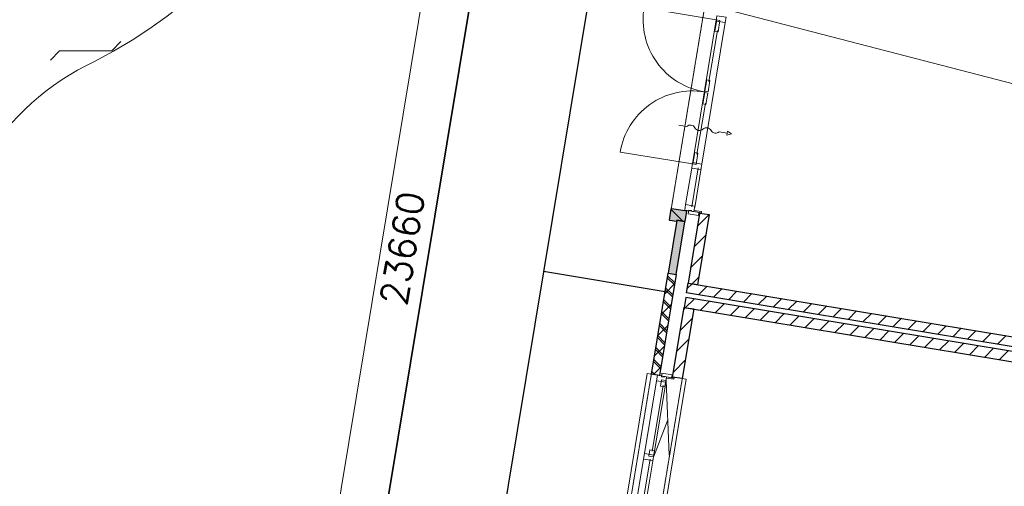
# Model space of a CAD drawing. Extents: x -1000932 to 2054797, y 285738 to 764020.
# Tile 50 of 256: x -316814 to -304828, y 550157 to 555841. Entities that reach past the tile are written whole.
import ezdxf

# ---------------------------------------------------------------- set-up
doc = ezdxf.new("R2010")
doc.units = 0
doc.header["$MEASUREMENT"] = 0
doc.header["$PDMODE"] = 33
doc.header["$PDSIZE"] = 1
doc.linetypes.add('DASHED', pattern=[0.75, 0.5, -0.25])
doc.layers.get('0').update_dxf_attribs({"color": 1, "linetype": 'CONTINUOUS'})
doc.layers.get('Defpoints').update_dxf_attribs({"linetype": 'CONTINUOUS'})
doc.layers.add('31.', color=7, linetype='CONTINUOUS')
doc.layers.add('HATCH_REACTORS', color=7, linetype='CONTINUOUS')
doc.layers.add('T05', color=84, linetype='CONTINUOUS', lineweight=0)
doc.styles.get("Standard").update_dxf_attribs({"font": 'romans.shx'})
doc.dimstyles.new('ARKEY_P_050A40_96', dxfattribs={"dimtxt": 324, "dimasz": 1, "dimexe": 0.18, "dimexo": 0.0625, "dimgap": 32.4, "dimtad": 0, "dimdec": 0, "dimzin": 0, "dimdsep": 46, "dimtxsty": 'Standard', "dimcen": 0.09, "dimse1": 1, "dimse2": 1, "dimclrd": 7, "dimadec": 0, "dimazin": 0, "dimtfac": 1, "dimtdec": 4, "dimtmove": 0, "dimatfit": 3, "dimfxl": 1, "dimtvp": 1, "dimtolj": 1, "dimtzin": 0, "dimlwd": 35, "dimarcsym": 0})
pattern_1 = [(45, (-31791.21, 918770.12), (106.06602, -106.066015), [])]
pattern_2 = [(135, (-31791.21, 918982.25), (106.066017, 106.06602), [])]
pattern_3 = [(135, (-31826.56, 918946.9), (84.852813, 84.852814), []), (135, (-31812.42, 918961.04), (84.852813, 84.852814), [])]

# ---------------------------------------------------------------- blocks, each defined once
blk = doc.blocks.new('*D85')
at = {"color": 7, "lineweight": 35, "transparency": 16777216}
blk.add_line((-313765, 541333), (-309905, 564674), dxfattribs=at)
at = {"color": 7, "transparency": 16777216}
for points in [[(-309905, 564674), (-309905, 564674), (-309905, 564675)], [(-313765, 541333), (-313765, 541333), (-313765, 541332)]]:
    blk.add_solid(points, dxfattribs=at)
at = {"layer": 'Defpoints', "color": 0, "transparency": 16777216}
for p in [(-309905, 564675), (-307028, 564199), (-310888, 540856)]:
    blk.add_point(p, dxfattribs=at)
at = {"color": 0, "transparency": 16777216, "insert": (-312155, 553056), "char_height": 324, "attachment_point": 5, "rotation": 80.6104}
blk.add_mtext('\\A1;23660', dxfattribs=at)

msp = doc.modelspace()

# ---------------------------------------------------------------- hatches: boundary and pattern name
at = {"layer": '31.', "linetype": 'Continuous'}
for color, points in [(253, [(-308715.338, 553384.654), (-308813.994, 553400.967), (-308817.244, 553381.217), (-308901.119, 553395.092), (-308905.244, 553400.842), (-308882.401, 553538.967), (-308876.651, 553543.092), (-308694.119, 553512.904), (-308694.932, 553507.967)]), (253, [(-308715.338, 553384.654), (-308813.994, 553400.967), (-308817.244, 553381.217), (-308901.119, 553395.092), (-308905.244, 553400.842), (-308882.401, 553538.967), (-308876.651, 553543.092), (-308694.119, 553512.904), (-308694.932, 553507.967)]), (7, [(-308716.151, 553379.717), (-308814.807, 553396.029), (-308920.869, 552754.748), (-308822.213, 552738.436)]), (7, [(-308716.151, 553379.717), (-308814.807, 553396.029), (-308920.869, 552754.748), (-308822.213, 552738.436)])]:
    msp.add_hatch(color=color, dxfattribs=at).paths.add_polyline_path(points, flags=0)
h = msp.add_hatch(dxfattribs=at)
h.set_pattern_fill('ARKEY_P_050A40_17', style=0, pattern_type=0)
h.set_pattern_definition(pattern_2)
h.paths.add_polyline_path([(-308715.338, 553384.654), (-308813.994, 553400.967), (-308817.244, 553381.217), (-308901.119, 553395.092), (-308905.244, 553400.842), (-308882.401, 553538.967), (-308876.651, 553543.092), (-308694.119, 553512.904), (-308694.932, 553507.967)], flags=0)
h = msp.add_hatch(dxfattribs=at)
h.set_pattern_fill('ARKEY_P_050A40_17', style=0, pattern_type=0)
h.set_pattern_definition(pattern_2)
h.paths.add_polyline_path([(-308715.338, 553384.654), (-308813.994, 553400.967), (-308817.244, 553381.217), (-308901.119, 553395.092), (-308905.244, 553400.842), (-308882.401, 553538.967), (-308876.651, 553543.092), (-308694.119, 553512.904), (-308694.932, 553507.967)], flags=0)
h = msp.add_hatch(dxfattribs=at)
h.set_pattern_fill('ARKEY_P_050A40_12', style=0, pattern_type=0)
h.set_pattern_definition(pattern_1)
h.paths.add_polyline_path([(-308677.401, 552633.404), (-308558.994, 552613.811), (-308418.682, 553462.279), (-308537.088, 553481.873)], flags=0)
h = msp.add_hatch(dxfattribs=at)
h.set_pattern_fill('ARKEY_P_050A40_12', style=0, pattern_type=0)
h.set_pattern_definition(pattern_1)
h.paths.add_polyline_path([(-308677.401, 552633.404), (-308558.994, 552613.811), (-308418.682, 553462.279), (-308537.088, 553481.873)], flags=0)
h = msp.add_hatch(dxfattribs=at)
h.set_pattern_fill('ARKEY_P_050A40_12', style=0, pattern_type=0)
h.set_pattern_definition(pattern_1)
h.paths.add_polyline_path([(-309026.151, 551505.186), (-309124.807, 551521.498), (-308920.869, 552754.748), (-308822.213, 552738.436)], flags=0)
h = msp.add_hatch(dxfattribs=at)
h.set_pattern_fill('ARKEY_P_050A40_33', style=0, pattern_type=0)
h.set_pattern_definition(pattern_3)
h.paths.add_polyline_path([(-309026.151, 551505.186), (-309124.807, 551521.498), (-308920.869, 552754.748), (-308822.213, 552738.436)], flags=0)
h = msp.add_hatch(dxfattribs=at)
h.set_pattern_fill('ARKEY_P_050A40_12', style=0, pattern_type=0)
h.set_pattern_definition(pattern_1)
h.paths.add_polyline_path([(-309026.151, 551505.186), (-309124.807, 551521.498), (-308920.869, 552754.748), (-308822.213, 552738.436)], flags=0)
h = msp.add_hatch(dxfattribs=at)
h.set_pattern_fill('ARKEY_P_050A40_33', style=0, pattern_type=0)
h.set_pattern_definition(pattern_3)
h.paths.add_polyline_path([(-309026.151, 551505.186), (-309124.807, 551521.498), (-308920.869, 552754.748), (-308822.213, 552738.436)], flags=0)
h = msp.add_hatch(dxfattribs=at)
h.set_pattern_fill('ARKEY_P_050A40_12', style=0, pattern_type=0)
h.set_pattern_definition(pattern_1)
h.paths.add_polyline_path([(-308696.963, 552514.998), (-308677.401, 552633.404), (-297874.119, 550846.873), (-297893.682, 550728.498)], flags=0)
h = msp.add_hatch(dxfattribs=at)
h.set_pattern_fill('ARKEY_P_050A40_12', style=0, pattern_type=0)
h.set_pattern_definition(pattern_1)
h.paths.add_polyline_path([(-308696.963, 552514.998), (-308677.401, 552633.404), (-297874.119, 550846.873), (-297893.682, 550728.498)], flags=0)
h = msp.add_hatch(dxfattribs=at)
h.set_pattern_fill('ARKEY_P_050A40_12', style=0, pattern_type=0)
h.set_pattern_definition(pattern_1)
h.paths.add_polyline_path([(-308706.776, 552455.811), (-308726.338, 552337.404), (-297923.057, 550550.904), (-297903.494, 550669.311)], flags=0)
h = msp.add_hatch(dxfattribs=at)
h.set_pattern_fill('ARKEY_P_050A40_12', style=0, pattern_type=0)
h.set_pattern_definition(pattern_1)
h.paths.add_polyline_path([(-308706.776, 552455.811), (-308726.338, 552337.404), (-297923.057, 550550.904), (-297903.494, 550669.311)], flags=0)
h = msp.add_hatch(dxfattribs=at)
h.set_pattern_fill('ARKEY_P_050A40_12', style=0, pattern_type=0)
h.set_pattern_definition(pattern_1)
h.paths.add_polyline_path([(-308726.338, 552337.404), (-308607.963, 552317.842), (-308748.244, 551469.342), (-308866.651, 551488.936)], flags=0)
h = msp.add_hatch(dxfattribs=at)
h.set_pattern_fill('ARKEY_P_050A40_12', style=0, pattern_type=0)
h.set_pattern_definition(pattern_1)
h.paths.add_polyline_path([(-308726.338, 552337.404), (-308607.963, 552317.842), (-308748.244, 551469.342), (-308866.651, 551488.936)], flags=0)

# ---------------------------------------------------------------- linework, layer by layer
at = {"layer": '31.', "color": 7, "linetype": 'Continuous', "lineweight": 18, "ltscale": 10}
for points in [[(-318245.151, 571696.279), (-312154.151, 569369.654, -0.35648428), (-310264.932, 566077.717), (-313657.057, 545565.342, -0.273477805), (-316487.744, 542726.686), (-319885.557, 541768.592)], [(-322647.838, 553200.623, 0.245740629), (-323855.807, 557708.811, -0.64619131), (-322408.838, 563108.904, 0.383307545), (-319556.776, 566820.092, -0.544201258), (-315951.776, 567786.092, -0.103520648), (-312755.682, 562197.029, -0.347212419), (-315902.651, 555331.373, 0.301079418), (-317700.713, 552388.061, -1.571573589), (-322647.901, 553200.654)]]:
    msp.add_lwpolyline(points, format="xyb", dxfattribs=at)
at = {"layer": '31.', "color": 7, "linetype": 'Continuous', "lineweight": 25, "ltscale": 10}
for points in [[(-307028.088, 564199.279), (-308507.994, 564444.029), (-312368.151, 541101.029), (-310888.463, 540856.342)], [(-308814.807, 553396.029), (-308920.869, 552754.748)], [(-308814.807, 553396.029), (-308920.869, 552754.748)], [(-308716.151, 553379.717), (-308814.807, 553396.029)], [(-308716.151, 553379.717), (-308814.807, 553396.029)], [(-308537.088, 553481.873), (-308677.401, 552633.404)], [(-308537.088, 553481.873), (-308677.401, 552633.404)], [(-308558.994, 552613.811), (-308418.682, 553462.279)], [(-308558.994, 552613.811), (-308418.682, 553462.279)], [(-308418.682, 553462.279), (-308537.088, 553481.873)], [(-308418.682, 553462.279), (-308537.088, 553481.873)], [(-308822.213, 552738.436), (-308716.151, 553379.717)], [(-308822.213, 552738.436), (-308716.151, 553379.717)], [(-308958.369, 552527.842), (-310438.057, 552772.529)], [(-309124.807, 551521.498), (-308920.869, 552754.748)], [(-309124.807, 551521.498), (-308920.869, 552754.748)], [(-308822.213, 552738.436), (-309026.151, 551505.186)], [(-308822.213, 552738.436), (-309026.151, 551505.186)], [(-308920.869, 552754.748), (-308822.213, 552738.436)], [(-308920.869, 552754.748), (-308822.213, 552738.436)], [(-308920.869, 552754.748), (-308822.213, 552738.436)], [(-308920.869, 552754.748), (-308822.213, 552738.436)], [(-308696.963, 552514.998), (-308677.401, 552633.404)], [(-308696.963, 552514.998), (-308677.401, 552633.404)], [(-308677.401, 552633.404), (-297874.119, 550846.873)], [(-308677.401, 552633.404), (-308558.994, 552613.811)], [(-308677.401, 552633.404), (-297874.119, 550846.873)], [(-308677.401, 552633.404), (-308558.994, 552613.811)], [(-308706.776, 552455.811), (-308726.338, 552337.404)], [(-308706.776, 552455.811), (-308726.338, 552337.404)], [(-297903.494, 550669.311), (-308706.776, 552455.811)], [(-297903.494, 550669.311), (-308706.776, 552455.811)], [(-297893.682, 550728.498), (-308696.963, 552514.998)], [(-297893.682, 550728.498), (-308696.963, 552514.998)], [(-308866.651, 551488.936), (-308726.338, 552337.404)], [(-308866.651, 551488.936), (-308726.338, 552337.404)], [(-308607.963, 552317.842), (-308748.244, 551469.342)], [(-308607.963, 552317.842), (-308748.244, 551469.342)], [(-308726.338, 552337.404), (-297923.057, 550550.904)], [(-308726.338, 552337.404), (-308607.963, 552317.842)], [(-308726.338, 552337.404), (-297923.057, 550550.904)], [(-308726.338, 552337.404), (-308607.963, 552317.842)], [(-309026.151, 551505.186), (-309124.807, 551521.498)], [(-309026.151, 551505.186), (-309124.807, 551521.498)], [(-308748.244, 551469.342), (-308866.651, 551488.936)], [(-308748.244, 551469.342), (-308866.651, 551488.936)]]:
    msp.add_lwpolyline(points, dxfattribs=at)
at = {"layer": '31.', "color": 7, "linetype": 'DASHED', "lineweight": 18, "ltscale": 10}
for points in [[(-308190.807, 557721.186), (-308881.588, 553543.904)], [(-308190.807, 557721.186), (-308881.588, 553543.904)], [(-309516.369, 549153.654), (-309124.807, 551521.498)], [(-309516.369, 549153.654), (-309124.807, 551521.498)], [(-308748.244, 551469.342), (-309143.088, 549081.779)], [(-308748.244, 551469.342), (-309143.088, 549081.779)]]:
    msp.add_lwpolyline(points, dxfattribs=at)
at = {"layer": '31.', "color": 7, "linetype": 'Continuous', "lineweight": 13, "ltscale": 10}
for points in [[(-308479.869, 554961.873, -0.414213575), (-309213.151, 555985.717), (-308334.557, 555840.436)], [(-308479.869, 554961.873, -0.414213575), (-309213.151, 555985.717), (-308334.557, 555840.436)], [(-308479.869, 554961.873, 0.414213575), (-309503.713, 554228.592), (-308625.151, 554083.279)], [(-308479.869, 554961.873, 0.414213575), (-309503.713, 554228.592), (-308625.151, 554083.279)], [(-308791.901, 554556.936), (-308693.244, 554540.623, -0.499999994), (-308594.588, 554524.311, 0.499999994), (-308495.932, 554507.998, -0.499999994), (-308397.244, 554491.686, 0.499999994), (-308298.588, 554475.373), (-308199.932, 554459.029), (-308195.869, 554483.717), (-308150.619, 554450.873), (-308204.026, 554434.373), (-308199.932, 554459.029)], [(-308791.901, 554556.936), (-308693.244, 554540.623, -0.499999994), (-308594.588, 554524.311, 0.499999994), (-308495.932, 554507.998, -0.499999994), (-308397.244, 554491.686, 0.499999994), (-308298.588, 554475.373), (-308199.932, 554459.029), (-308195.869, 554483.717), (-308150.619, 554450.873), (-308204.026, 554434.373), (-308199.932, 554459.029)]]:
    msp.add_lwpolyline(points, format="xyb", dxfattribs=at)
at = {"layer": '31.', "color": 7, "linetype": 'Continuous', "lineweight": 18, "ltscale": 10}
for points in [[(-308334.557, 555840.436), (-308625.151, 554083.279)], [(-308334.557, 555840.436), (-308625.151, 554083.279)], [(-308224.869, 555805.061), (-308509.901, 554081.467)], [(-308224.869, 555805.061), (-308509.901, 554081.467)], [(-308320.338, 555708.936), (-308422.994, 555088.186)], [(-308320.338, 555708.936), (-308422.994, 555088.186)], [(-308466.682, 554823.967), (-308569.338, 554203.186)], [(-308466.682, 554823.967), (-308569.338, 554203.186)], [(-308633.307, 554033.967), (-308707.057, 553588.029)], [(-308633.307, 554033.967), (-308707.057, 553588.029)], [(-308553.557, 554034.967), (-308631.869, 553561.404)], [(-308553.557, 554034.967), (-308631.869, 553561.404)], [(-308518.057, 554032.123), (-308597.338, 553552.654)], [(-308518.057, 554032.123), (-308597.338, 553552.654)], [(-308605.494, 553503.311), (-308603.057, 553518.123)], [(-308605.494, 553503.311), (-308603.057, 553518.123)], [(-308603.057, 553518.123), (-308513.276, 553503.279)], [(-308603.057, 553518.123), (-308513.276, 553503.279)], [(-308515.713, 553488.467), (-308605.494, 553503.311)], [(-308515.713, 553488.467), (-308605.494, 553503.311)], [(-308513.276, 553503.279), (-308515.713, 553488.467)], [(-308513.276, 553503.279), (-308515.713, 553488.467)], [(-309124.807, 551521.498), (-309174.119, 551529.654), (-309565.682, 549161.811), (-309516.369, 549153.654)], [(-309124.807, 551521.498), (-309174.119, 551529.654), (-309565.682, 549161.811), (-309516.369, 549153.654)], [(-308938.338, 551490.654), (-308940.776, 551475.842)], [(-308938.338, 551490.654), (-308940.776, 551475.842)], [(-308940.776, 551475.842), (-308850.994, 551460.998)], [(-308940.776, 551475.842), (-308850.994, 551460.998)], [(-308848.557, 551475.811), (-308938.338, 551490.654)], [(-308848.557, 551475.811), (-308938.338, 551490.654)], [(-308850.994, 551460.998), (-308848.557, 551475.811)], [(-308850.994, 551460.998), (-308848.557, 551475.811)], [(-309208.557, 550555.217), (-309061.744, 551443.154)], [(-309208.557, 550555.217), (-309061.744, 551443.154)], [(-308748.244, 551469.342), (-308698.932, 551461.186), (-309093.744, 549073.623), (-309143.088, 549081.779)], [(-308748.244, 551469.342), (-308698.932, 551461.186), (-309093.744, 549073.623), (-309143.088, 549081.779)], [(-309115.151, 550583.842), (-308982.494, 551385.967)], [(-309115.151, 550583.842), (-308982.494, 551385.967)], [(-309099.838, 550513.904), (-308945.494, 551447.248)], [(-309099.838, 550513.904), (-308945.494, 551447.248)], [(-309431.432, 549207.498), (-309219.494, 550489.092)], [(-309431.432, 549207.498), (-309219.494, 550489.092)], [(-309356.276, 549180.904), (-309139.776, 550490.123)], [(-309356.276, 549180.904), (-309139.776, 550490.123)], [(-309321.744, 549172.123), (-309104.244, 550487.279)], [(-309321.744, 549172.123), (-309104.244, 550487.279)]]:
    msp.add_lwpolyline(points, dxfattribs=at)
for points in [[(-308327.901, 555837.904), (-308290.401, 555831.686), (-308313.244, 555693.561), (-308350.744, 555699.779)], [(-308327.901, 555837.904), (-308290.401, 555831.686), (-308313.244, 555693.561), (-308350.744, 555699.779)], [(-308337.338, 555823.654), (-308326.401, 555889.748), (-308213.932, 555871.154), (-308224.869, 555805.061)], [(-308337.338, 555823.654), (-308326.401, 555889.748), (-308213.932, 555871.154), (-308224.869, 555805.061)], [(-308471.651, 554968.529), (-308434.182, 554962.311), (-308411.338, 555100.436), (-308448.807, 555106.654)], [(-308471.651, 554968.529), (-308434.182, 554962.311), (-308411.338, 555100.436), (-308448.807, 555106.654)], [(-308474.244, 554952.904), (-308436.744, 554946.717), (-308459.588, 554808.592), (-308497.088, 554814.779)], [(-308474.244, 554952.904), (-308436.744, 554946.717), (-308459.588, 554808.592), (-308497.088, 554814.779)], [(-308617.994, 554083.529), (-308580.526, 554077.342), (-308557.682, 554215.467), (-308595.151, 554221.654)], [(-308617.994, 554083.529), (-308580.526, 554077.342), (-308557.682, 554215.467), (-308595.151, 554221.654)], [(-308622.369, 554100.061), (-308633.307, 554033.967), (-308520.838, 554015.373), (-308509.901, 554081.467)], [(-308622.369, 554100.061), (-308633.307, 554033.967), (-308520.838, 554015.373), (-308509.901, 554081.467)], [(-308707.057, 553588.029), (-308717.963, 553521.904), (-308605.494, 553503.311), (-308594.557, 553569.404)], [(-308707.057, 553588.029), (-308717.963, 553521.904), (-308605.494, 553503.311), (-308594.557, 553569.404)], [(-308545.307, 553493.373), (-308605.494, 553503.311), (-308605.494, 553503.311), (-308625.244, 553506.592), (-308625.244, 553506.592), (-308636.088, 553508.373), (-308634.619, 553517.248), (-308667.182, 553522.623), (-308674.682, 553477.248), (-308674.682, 553477.248), (-308551.369, 553456.873)], [(-308545.307, 553493.373), (-308605.494, 553503.311), (-308605.494, 553503.311), (-308625.244, 553506.592), (-308625.244, 553506.592), (-308636.088, 553508.373), (-308634.619, 553517.248), (-308667.182, 553522.623), (-308674.682, 553477.248), (-308674.682, 553477.248), (-308551.369, 553456.873)], [(-309061.744, 551443.154), (-309050.807, 551509.248), (-308938.338, 551490.654), (-308949.276, 551424.561)], [(-309061.744, 551443.154), (-309050.807, 551509.248), (-308938.338, 551490.654), (-308949.276, 551424.561)], [(-308878.151, 551480.686), (-308938.338, 551490.654), (-308938.338, 551490.654), (-308958.057, 551493.904), (-308958.057, 551493.904), (-308968.901, 551495.717), (-308970.369, 551486.842), (-309002.932, 551492.217), (-308995.432, 551537.592), (-308995.432, 551537.592), (-308872.119, 551517.217)], [(-308878.151, 551480.686), (-308938.338, 551490.654), (-308938.338, 551490.654), (-308958.057, 551493.904), (-308958.057, 551493.904), (-308968.901, 551495.717), (-308970.369, 551486.842), (-309002.932, 551492.217), (-308995.432, 551537.592), (-308995.432, 551537.592), (-308872.119, 551517.217)], [(-309002.182, 551453.904), (-308946.932, 551444.779), (-308959.619, 551367.967), (-309014.869, 551377.123)], [(-309002.182, 551453.904), (-308946.932, 551444.779), (-308959.619, 551367.967), (-309014.869, 551377.123)], [(-309219.494, 550489.092), (-309208.557, 550555.217), (-309096.088, 550536.623), (-309107.026, 550470.498)], [(-309219.494, 550489.092), (-309208.557, 550555.217), (-309096.088, 550536.623), (-309107.026, 550470.498)], [(-309155.651, 550525.842), (-309100.401, 550516.717), (-309087.713, 550593.498), (-309142.963, 550602.654)], [(-309155.651, 550525.842), (-309100.401, 550516.717), (-309087.713, 550593.498), (-309142.963, 550602.654)]]:
    msp.add_lwpolyline(points, close=True, dxfattribs=at)
at = {"layer": '31.', "color": 7, "linetype": 'Continuous', "lineweight": 13, "ltscale": 10}
for points in [[(-315693.088, 555461.779), (-315580.838, 555574.029)], [(-316440.338, 555349.529), (-316328.088, 555461.779)], [(-316328.088, 555461.779), (-315693.088, 555461.779)], [(-308945.494, 551447.248), (-308908.369, 550537.998)], [(-308945.494, 551447.248), (-308908.369, 550537.998)], [(-309099.838, 550513.904), (-308923.213, 550969.186)], [(-309099.838, 550513.904), (-308923.213, 550969.186)]]:
    msp.add_lwpolyline(points, dxfattribs=at)
at = {"layer": '31.', "color": 7, "linetype": 'Continuous', "lineweight": 25, "ltscale": 10}
msp.add_lwpolyline([(-308715.338, 553384.654), (-308813.994, 553400.967), (-308817.244, 553381.217), (-308901.119, 553395.092), (-308905.244, 553400.842), (-308882.401, 553538.967), (-308876.651, 553543.092), (-308694.119, 553512.904), (-308694.932, 553507.967)], close=True, dxfattribs=at)
msp.add_lwpolyline([(-308715.338, 553384.654), (-308813.994, 553400.967), (-308817.244, 553381.217), (-308901.119, 553395.092), (-308905.244, 553400.842), (-308882.401, 553538.967), (-308876.651, 553543.092), (-308694.119, 553512.904), (-308694.932, 553507.967)], close=True, dxfattribs=at)
at = {"layer": 'HATCH_REACTORS', "ltscale": 10}
for points in [[(-308715.338, 553384.654), (-308813.994, 553400.967), (-308817.244, 553381.217), (-308901.119, 553395.092), (-308905.244, 553400.842), (-308882.401, 553538.967), (-308876.651, 553543.092), (-308694.119, 553512.904), (-308694.932, 553507.967)], [(-308715.338, 553384.654), (-308813.994, 553400.967), (-308817.244, 553381.217), (-308901.119, 553395.092), (-308905.244, 553400.842), (-308882.401, 553538.967), (-308876.651, 553543.092), (-308694.119, 553512.904), (-308694.932, 553507.967)], [(-308715.338, 553384.654), (-308813.994, 553400.967), (-308817.244, 553381.217), (-308901.119, 553395.092), (-308905.244, 553400.842), (-308882.401, 553538.967), (-308876.651, 553543.092), (-308694.119, 553512.904), (-308694.932, 553507.967)], [(-308715.338, 553384.654), (-308813.994, 553400.967), (-308817.244, 553381.217), (-308901.119, 553395.092), (-308905.244, 553400.842), (-308882.401, 553538.967), (-308876.651, 553543.092), (-308694.119, 553512.904), (-308694.932, 553507.967)], [(-308716.151, 553379.717), (-308814.807, 553396.029), (-308920.869, 552754.748), (-308822.213, 552738.436)], [(-308716.151, 553379.717), (-308814.807, 553396.029), (-308920.869, 552754.748), (-308822.213, 552738.436)], [(-308677.401, 552633.404), (-308558.994, 552613.811), (-308418.682, 553462.279), (-308537.088, 553481.873)], [(-308677.401, 552633.404), (-308558.994, 552613.811), (-308418.682, 553462.279), (-308537.088, 553481.873)], [(-309026.151, 551505.186), (-309124.807, 551521.498), (-308920.869, 552754.748), (-308822.213, 552738.436)], [(-309026.151, 551505.186), (-309124.807, 551521.498), (-308920.869, 552754.748), (-308822.213, 552738.436)], [(-309026.151, 551505.186), (-309124.807, 551521.498), (-308920.869, 552754.748), (-308822.213, 552738.436)], [(-309026.151, 551505.186), (-309124.807, 551521.498), (-308920.869, 552754.748), (-308822.213, 552738.436)], [(-308696.963, 552514.998), (-308677.401, 552633.404), (-297874.119, 550846.873), (-297893.682, 550728.498)], [(-308696.963, 552514.998), (-308677.401, 552633.404), (-297874.119, 550846.873), (-297893.682, 550728.498)], [(-308706.776, 552455.811), (-308726.338, 552337.404), (-297923.057, 550550.904), (-297903.494, 550669.311)], [(-308706.776, 552455.811), (-308726.338, 552337.404), (-297923.057, 550550.904), (-297903.494, 550669.311)], [(-308726.338, 552337.404), (-308607.963, 552317.842), (-308748.244, 551469.342), (-308866.651, 551488.936)], [(-308726.338, 552337.404), (-308607.963, 552317.842), (-308748.244, 551469.342), (-308866.651, 551488.936)]]:
    msp.add_lwpolyline(points, close=True, dxfattribs=at)
at = {"layer": 'T05', "flags": 128}
msp.add_lwpolyline([(-346971.734, 567710.921), (-341389.223, 564566.247), (-289261.158, 551051.497)], dxfattribs=at)

# ---------------------------------------------------------------- dimensions: what is measured, and where the dimension line sits
at = {"color": 7}
dim = msp.add_linear_dim(base=(-309904.932, 564674.997), p1=(-310888.463, 540856.342), p2=(-307028.307, 564199.311), angle=80.6103833, dimstyle='ARKEY_P_050A40_96', dxfattribs=at)
dim.commit()
dim.dimension.update_dxf_attribs({"geometry": '*D85', "text_midpoint": (-312154.621, 553056.365)})

doc.saveas('drawing.dxf')
